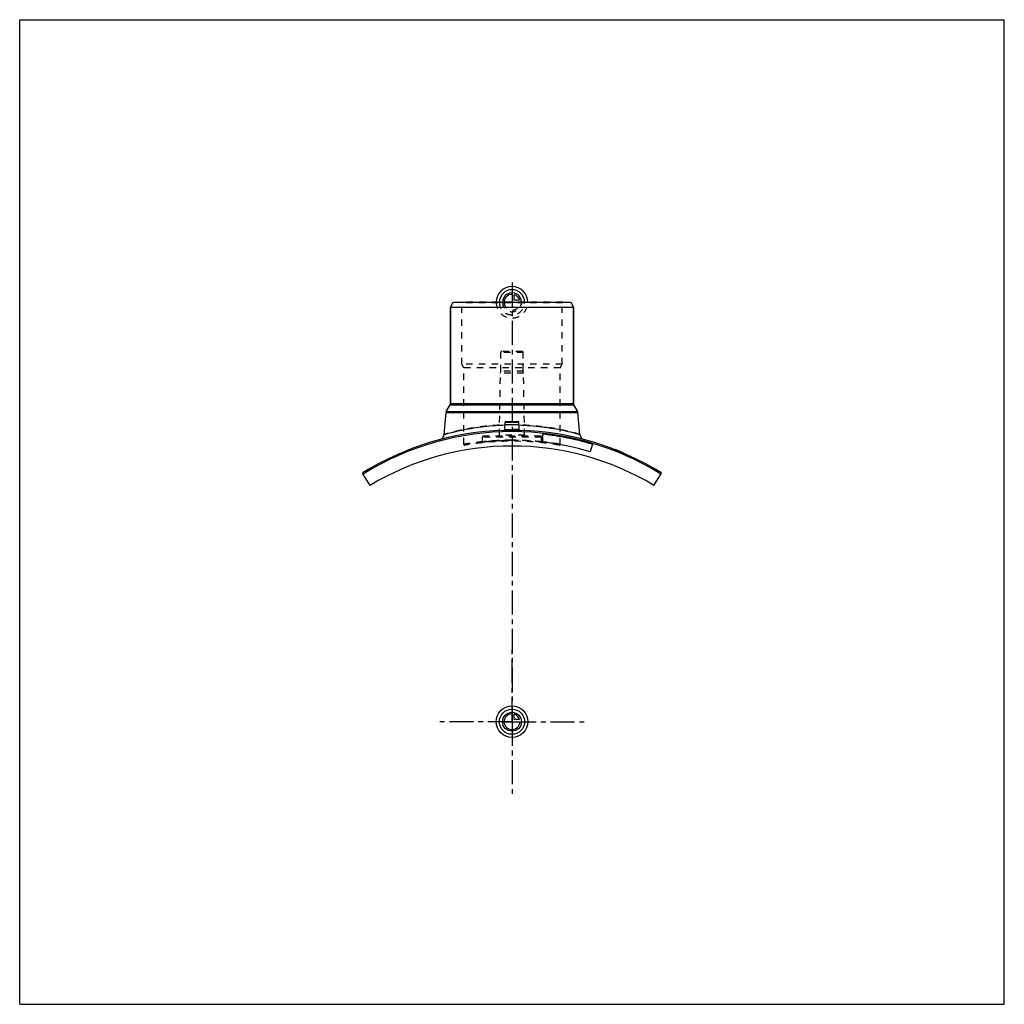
# Model space of a CAD drawing. Header units: millimetres. Extents: x 0 to 1000, y 0 to 1000.
import ezdxf

# ---------------------------------------------------------------- set-up
doc = ezdxf.new("R2010")
doc.units = ezdxf.units.MM
doc.header["$LTSCALE"] = 65.185185
doc.linetypes.add('CENTER', pattern=[0.6, 0.375, -0.075, 0.075, -0.075])
doc.linetypes.add('HIDDEN', pattern=[0.2, 0.1, -0.1])
doc.layers.get('0').update_dxf_attribs({"linetype": 'CONTINUOUS'})
for name, color, linetype in [('ACHSEN_S', 7, 'CONTINUOUS'), ('FASEN', 7, 'CONTINUOUS'), ('KOERPER', 7, 'CONTINUOUS'), ('KONST.EL_MIT_GEO', 7, 'CONTINUOUS'), ('KURVEN', 7, 'CONTINUOUS')]:
    doc.layers.add(name, color=color, linetype=linetype)

msp = doc.modelspace()

# ---------------------------------------------------------------- linework, layer by layer
at = {"color": 7, "linetype": 'Continuous'}
for p, q in [((0, 0), (0, 1000)), ((0, 1000), (1000, 1000)), ((1000, 0), (1000, 1000)), ((0, 0), (1000, 0))]:
    msp.add_line(p, q, dxfattribs=at)
at = {"layer": 'ACHSEN_S', "color": 2, "linetype": 'CENTER'}
msp.add_line((500, 733.2), (500, 266.8), dxfattribs=at)
at = {"layer": 'FASEN', "color": 7, "linetype": 'Continuous'}
for p, q in [((437.5, 708), (440.4, 713)), ((440.4, 713), (559.6, 713)), ((559.6, 713), (562.5, 708)), ((437.5, 708), (562.5, 708)), ((355.8, 527), (348.3, 539.6)), ((644.2, 527), (651.7, 539.6))]:
    msp.add_line(p, q, dxfattribs=at)
msp.add_arc((500, 296), 285.7, 58.0795, 121.9205, dxfattribs=at)
at = {"layer": 'KOERPER', "color": 7, "linetype": 'Continuous'}
for p, q in [((437.5, 610.2), (437.5, 708)), ((562.5, 610.2), (562.5, 708)), ((581.6, 568.8), (579.3, 561.1))]:
    msp.add_line(p, q, dxfattribs=at)
at = {"layer": 'KOERPER', "color": 8, "linetype": 'HIDDEN'}
for p, q in [((488.6, 643), (488.6, 662)), ((511.4, 643), (511.4, 662)), ((487.2, 578), (488.3, 641)), ((488.3, 641), (488.6, 643)), ((511.7, 641), (488.3, 641)), ((511.4, 643), (488.6, 643)), ((511.7, 641), (511.4, 643)), ((512.8, 578), (511.7, 641)), ((470, 571.2), (470, 576)), ((530, 571.2), (530, 576))]:
    msp.add_line(p, q, dxfattribs=at)
at = {"layer": 'KOERPER', "color": 2, "linetype": 'CENTER'}
for q in [(500, 362), (425, 287), (575, 287), (500, 212)]:
    msp.add_line((500, 287), q, dxfattribs=at)
at = {"layer": 'KOERPER', "color": 7, "linetype": 'Continuous'}
msp.add_arc((500, 287), 280, 59.009, 120.991, dxfattribs=at)
at = {"layer": 'KONST.EL_MIT_GEO', "color": 8, "linetype": 'HIDDEN'}
for p, q in [((448.9, 712.5), (448.4, 713)), ((551.6, 713), (448.4, 713)), ((448.9, 650), (448.9, 712.5)), ((551.1, 712.5), (448.9, 712.5)), ((551.1, 712.5), (551.6, 713)), ((551.1, 650), (551.1, 712.5)), ((511.4, 662), (488.6, 662)), ((510.3, 663), (489.6, 663)), ((451, 646.4), (448.9, 650)), ((551.1, 650), (448.9, 650)), ((549, 646.4), (551.1, 650)), ((451, 568.8), (451, 646.4)), ((549, 646.4), (451, 646.4)), ((549, 568.8), (549, 646.4)), ((530, 576), (470, 576)), ((470, 571.4), (470, 571.3)), ((529, 577), (471, 577)), ((512.8, 578), (487.2, 578)), ((530, 571.3), (530, 571.4)), ((605.4, 563), (605.5, 563.2)), ((605.5, 563.2), (605.4, 563)), ((605.5, 562.9), (605.6, 563.2)), ((605.8, 562.8), (606, 563)), ((606.2, 562.6), (606.3, 562.9)), ((606.3, 562.6), (606.5, 562.9)), ((606.4, 562.6), (606.5, 562.8)), ((606.6, 562.5), (606.7, 562.8)), ((606.8, 562.4), (606.9, 562.7)), ((606.8, 562.4), (606.9, 562.7)), ((607, 562.3), (607.1, 562.6)), ((607.1, 562.3), (607.2, 562.5)), ((608, 561.9), (608.1, 562.2)), ((608.1, 561.9), (608.2, 562.2)), ((608.1, 561.9), (608.2, 562.1)), ((608.4, 561.7), (608.6, 562)), ((608.9, 561.5), (609, 561.8)), ((609.1, 561.5), (609.2, 561.7)), ((609.1, 561.4), (609.3, 561.7)), ((609.7, 561.2), (609.8, 561.5)), ((609.9, 561.1), (610, 561.4)), ((609.9, 561.1), (610.1, 561.4)), ((611.2, 560.6), (611.4, 560.8)), ((611.7, 560.4), (611.8, 560.6)), ((611.8, 560.3), (611.9, 560.6)), ((611.8, 560.3), (611.9, 560.6)), ((612, 560.2), (612.1, 560.5)), ((612.2, 560.2), (612.3, 560.5)), ((612.5, 560), (612.7, 560.3)), ((612.5, 560), (612.6, 560.3)), ((612.6, 560), (612.8, 560.3))]:
    msp.add_line(p, q, dxfattribs=at)
at = {"layer": 'KONST.EL_MIT_GEO', "color": 7, "linetype": 'Continuous'}
for p, q in [((437.5, 708), (437.5, 610.2)), ((562.5, 708), (562.5, 610.2)), ((437.5, 610.2), (562.5, 610.2)), ((431, 578.7), (433, 601.2)), ((433, 601.2), (567, 601.2)), ((433.3, 602.2), (437.2, 608.9)), ((433.3, 602.2), (566.7, 602.2)), ((437.2, 608.9), (562.8, 608.9)), ((566.7, 602.2), (562.8, 608.9)), ((569, 578.7), (567, 601.2)), ((492.6, 583.8), (493, 591.1)), ((493, 591.1), (507, 591.1)), ((493.9, 592), (506.1, 592)), ((507.4, 583.8), (507, 591.1)), ((531.2, 570.9), (531.2, 579)), ((568.8, 578.8), (569, 578.7)), ((605, 563.4), (604.9, 563.1)), ((605.1, 563), (605.3, 563.3)), ((612.2, 560.2), (612.3, 560.4)), ((613.1, 559.8), (613.2, 560.1))]:
    msp.add_line(p, q, dxfattribs=at)
for points in [[(492.6, 583.8), (492.6, 583.8), (492.6, 583.7), (492.5, 583.7), (492.5, 583.6), (492.5, 583.5), (492.5, 583.5), (492.5, 583.4), (492.4, 583.3), (492.4, 583.3), (492.3, 583.2), (492.3, 583.2), (492.2, 583.1), (492.2, 583.1), (492.1, 583), (492.1, 583), (492, 583), (491.9, 582.9), (491.9, 582.9), (491.8, 582.9), (491.7, 582.9), (491.7, 582.9)], [(508.3, 582.9), (508.3, 582.9), (508.2, 582.9), (508.1, 582.9), (508.1, 582.9), (508, 583), (507.9, 583), (507.9, 583), (507.8, 583.1), (507.8, 583.1), (507.7, 583.2), (507.7, 583.2), (507.6, 583.3), (507.6, 583.3), (507.5, 583.4), (507.5, 583.5), (507.5, 583.5), (507.5, 583.6), (507.5, 583.7), (507.4, 583.7), (507.4, 583.8), (507.4, 583.8)]]:
    msp.add_lwpolyline(points, dxfattribs=at)
at = {"layer": 'KONST.EL_MIT_GEO', "color": 8, "linetype": 'HIDDEN'}
for points in [[(470, 571.2), (470, 571.2), (470, 571.1), (470, 571), (470, 570.9), (470, 570.9), (469.9, 570.8), (469.9, 570.8), (469.9, 570.7), (469.8, 570.6), (469.8, 570.6), (469.8, 570.5), (469.7, 570.5), (469.7, 570.4), (469.6, 570.4), (469.6, 570.3), (469.5, 570.3), (469.4, 570.3), (469.4, 570.3), (469.3, 570.2), (469.2, 570.2), (469.2, 570.2), (469.1, 570.2)], [(530.9, 570.2), (530.8, 570.2), (530.8, 570.2), (530.7, 570.2), (530.6, 570.3), (530.6, 570.3), (530.5, 570.3), (530.4, 570.3), (530.4, 570.4), (530.3, 570.4), (530.3, 570.5), (530.2, 570.5), (530.2, 570.6), (530.2, 570.6), (530.1, 570.7), (530.1, 570.8), (530.1, 570.8), (530, 570.9), (530, 570.9), (530, 571), (530, 571.1), (530, 571.2), (530, 571.2)]]:
    msp.add_lwpolyline(points, dxfattribs=at)
for centre, radius, start, end in [((489.6, 662), 1, 90, 180), ((510.3, 662), 1, 0, 90), ((500, 296), 287, 88.3232, 91.6768), ((491.6, 583.9), 0.993, 355.4723, 356.9865), ((500, 340.8), 247.7, 90.0001, 91.6637), ((500, 340.7), 247.8, 88.3367, 89.9995), ((508.4, 583.9), 0.993, 183.0134, 184.4496), ((500, 287), 284.9, 80.3336, 99.6664), ((471, 576), 1, 90, 180), ((500, 275), 297.9, 89.9999, 95.7811), ((486.2, 578), 1, 270, 359), ((500, 275), 297.8, 84.2186, 90.0004), ((513.8, 578), 1, 181, 270), ((529, 576), 1, 0, 90), ((500, 275.1), 297.8, 83.9783, 84.2149), ((452, 568.8), 1, 180, 279.6664), ((548, 568.8), 1, 260.3336, 360)]:
    msp.add_arc(centre, radius, start, end, dxfattribs=at)
at = {"layer": 'KONST.EL_MIT_GEO', "color": 7, "linetype": 'Continuous'}
for centre, radius, start, end in [((435, 610.2), 2.5, 330, 360), ((565, 610.2), 2.5, 180, 210), ((435.4, 600.9), 2.5, 150, 175), ((564.6, 600.9), 2.5, 5, 30), ((493.9, 591), 1, 90, 177), ((506.1, 591), 1, 3, 90), ((500, 296), 287, 91.6768, 121.9162), ((491.6, 583.9), 0.999, 271.6897, 356.9899), ((508.4, 583.9), 0.999, 183.01, 268.3102), ((500, 296), 287, 58.0838, 88.3232), ((425, 579.2), 6, 284.8289, 355), ((500, 296), 284.7, 73.35, 83.7), ((500, 296), 276.7, 73.35, 83.5171), ((575, 579.2), 6, 185, 255.1711), ((500, 296), 287.3, 66.8, 68.557)]:
    msp.add_arc(centre, radius, start, end, dxfattribs=at)
at = {"layer": 'KONST.EL_MIT_GEO', "color": 8, "linetype": 'HIDDEN'}
for points, knots in [([(500, 588.5), (491.2, 588.5), (478.4, 587.8), (462.2, 585.7), (451.9, 583.8), (444.4, 582.2), (439.4, 581), (436.5, 580.2), (434.2, 579.6), (432.6, 579.2), (431.6, 578.9), (431.1, 578.7), (431, 578.7)], [0, 0, 0, 0, 0.37744, 0.5488, 0.70017, 0.82589, 0.87746, 0.92068, 0.95497, 0.97985, 0.99494, 1, 1, 1, 1]), ([(500, 582.3), (499.5, 582.3), (498.4, 582.3), (496.8, 582.3), (495.4, 582.3), (494.1, 582.4), (493.1, 582.5), (492.3, 582.6), (491.9, 582.7), (491.7, 582.8), (491.6, 582.8), (491.6, 582.9)], [0, 0, 0, 0, 0.19295, 0.37846, 0.54943, 0.69936, 0.82269, 0.91502, 0.97355, 0.99018, 1, 1, 1, 1]), ([(492.6, 583.8), (492.6, 583.8), (492.6, 583.8), (492.7, 583.8), (492.9, 583.8), (493.2, 583.8), (493.5, 583.9), (494, 583.9), (494.8, 583.9), (495.9, 583.9), (497.2, 583.9), (498.6, 583.9), (499.5, 583.9), (500, 583.9)], [0, 0, 0, 0, 0.00482, 0.01924, 0.04311, 0.07621, 0.11821, 0.1687, 0.29311, 0.44466, 0.6175, 0.80501, 1, 1, 1, 1]), ([(569, 578.7), (569, 578.7), (569, 578.7), (568.9, 578.7), (568.8, 578.8), (568.6, 578.8), (568.2, 579), (567.6, 579.1), (566.8, 579.3), (565.5, 579.7), (563.5, 580.2), (560.6, 581), (555.6, 582.2), (549.9, 583.5), (543.5, 584.7), (536.1, 585.9), (526, 587.2), (513.3, 588.2), (504.5, 588.5), (500, 588.5)], [0, 0, 0, 0, 0.00032, 0.00127, 0.00285, 0.00506, 0.01136, 0.02015, 0.03138, 0.04502, 0.07931, 0.12252, 0.17409, 0.29979, 0.3726, 0.45114, 0.62248, 0.80767, 1, 1, 1, 1]), ([(507.4, 583.8), (507.4, 583.8), (507.4, 583.8), (507.3, 583.8), (507.1, 583.8), (506.8, 583.8), (506.5, 583.9), (506, 583.9), (505.2, 583.9), (504.1, 583.9), (502.8, 583.9), (501.4, 583.9), (500.5, 583.9), (500, 583.9)], [0, 0, 0, 0, 0.00482, 0.01924, 0.04311, 0.07621, 0.11821, 0.1687, 0.29311, 0.44466, 0.6175, 0.80501, 1, 1, 1, 1]), ([(500, 583.9), (500.5, 583.9), (501.4, 583.9), (502.8, 583.9), (504.1, 583.9), (505.2, 583.9), (506, 583.9), (506.5, 583.9), (506.8, 583.8), (507.1, 583.8), (507.3, 583.8), (507.4, 583.8), (507.4, 583.8), (507.4, 583.8)], [0, 0, 0, 0, 0.19499, 0.3825, 0.55534, 0.70689, 0.8313, 0.88179, 0.92379, 0.95689, 0.98076, 0.99518, 1, 1, 1, 1]), ([(451, 568.8), (451, 568.8), (451, 568.8), (451, 568.8), (451.1, 568.8), (451.1, 568.8), (451.2, 568.8), (451.4, 568.9), (451.5, 568.9), (451.7, 568.9), (452, 569), (452.5, 569.1), (453.2, 569.2), (453.9, 569.3), (454.8, 569.4), (455.7, 569.6), (457.3, 569.8), (459.4, 570.1), (462.2, 570.5), (465.5, 570.9), (469, 571.3), (472.8, 571.6), (477, 572), (482.8, 572.4), (490.5, 572.8), (496.8, 572.9), (500, 572.9)], [0, 0, 0, 0, 0.00031, 0.00069, 0.00122, 0.00274, 0.00488, 0.00761, 0.01096, 0.0149, 0.01945, 0.03032, 0.04355, 0.05909, 0.07691, 0.09695, 0.11917, 0.16988, 0.22852, 0.29451, 0.36721, 0.44593, 0.52993, 0.61842, 0.80547, 1, 1, 1, 1]), ([(470, 571.3), (467.3, 571.1), (462.7, 570.5), (457.3, 569.8), (454, 569.3), (452.5, 569.1), (451.5, 568.9), (451.1, 568.8), (451, 568.8)], [0, 0, 0, 0, 0.41845, 0.7351, 0.84967, 0.93276, 0.98312, 1, 1, 1, 1]), ([(500, 572.9), (498, 572.9), (494.2, 572.8), (488.7, 572.6), (484.3, 572.4), (481, 572.2), (478.9, 572), (476.9, 571.9), (475.1, 571.7), (473.6, 571.6), (472.5, 571.5), (471.8, 571.4), (471.3, 571.3), (470.9, 571.3), (470.6, 571.2), (470.4, 571.2), (470.2, 571.2), (470.1, 571.2), (470.1, 571.2), (470, 571.2), (470, 571.2), (470, 571.2), (470, 571.2)], [0, 0, 0, 0, 0.19483, 0.38218, 0.55487, 0.63365, 0.70636, 0.77231, 0.83085, 0.88142, 0.92352, 0.94125, 0.95672, 0.96987, 0.98068, 0.98911, 0.99244, 0.99516, 0.99727, 0.99879, 0.9997, 1, 1, 1, 1]), ([(470, 571.2), (470.2, 571.2), (471, 571.3), (472.6, 571.5), (475.4, 571.7), (479.1, 572.1), (483.5, 572.4), (490.6, 572.7), (496.2, 572.9), (500, 572.9)], [0, 0, 0, 0, 0.01932, 0.07648, 0.16915, 0.29365, 0.44513, 0.61784, 1, 1, 1, 1]), ([(500, 572.9), (506.3, 572.9), (515.4, 572.6), (526.9, 571.7), (534.2, 570.9), (540.2, 570.2), (544.3, 569.6), (546.7, 569.2), (548, 569), (548.7, 568.9), (549, 568.8)], [0, 0, 0, 0, 0.38156, 0.55405, 0.70547, 0.83011, 0.92309, 0.95645, 0.98055, 1, 1, 1, 1]), ([(530, 571.2), (529.8, 571.2), (529, 571.3), (527.4, 571.5), (524.6, 571.7), (520.9, 572.1), (516.5, 572.4), (509.4, 572.7), (503.8, 572.9), (500, 572.9)], [0, 0, 0, 0, 0.01932, 0.07648, 0.16915, 0.29365, 0.44513, 0.61784, 1, 1, 1, 1]), ([(500, 572.9), (502, 572.9), (505.8, 572.8), (510.5, 572.7), (514.1, 572.5), (516.6, 572.4), (519, 572.2), (521.1, 572), (523.1, 571.9), (524.9, 571.7), (526.4, 571.6), (527.5, 571.5), (528.2, 571.4), (528.7, 571.3), (529.1, 571.3), (529.4, 571.2), (529.6, 571.2), (529.8, 571.2), (529.9, 571.2), (529.9, 571.2), (530, 571.2), (530, 571.2), (530, 571.2), (530, 571.2)], [0, 0, 0, 0, 0.19483, 0.38218, 0.47078, 0.55488, 0.63365, 0.70636, 0.77231, 0.83085, 0.88142, 0.92352, 0.94125, 0.95672, 0.96987, 0.98068, 0.98911, 0.99244, 0.99516, 0.99727, 0.99879, 0.9997, 1, 1, 1, 1]), ([(549, 568.8), (549, 568.8), (549, 568.8), (549, 568.8), (549, 568.8), (548.9, 568.8), (548.8, 568.8), (548.7, 568.9), (548.5, 568.9), (548.3, 568.9), (548.1, 569), (547.7, 569), (547.1, 569.1), (546.3, 569.2), (545.4, 569.4), (544.3, 569.6), (543.1, 569.7), (541.2, 570), (538.6, 570.4), (535.1, 570.8), (532.6, 571.1), (531.2, 571.2)], [0, 0, 0, 0, 0.00026, 0.00105, 0.00236, 0.0042, 0.00945, 0.01679, 0.02622, 0.03772, 0.05129, 0.06692, 0.10428, 0.14967, 0.20293, 0.26389, 0.33234, 0.40806, 0.58028, 0.7784, 1, 1, 1, 1])]:
    msp.add_open_spline(points, degree=3, knots=knots, dxfattribs=at)
at = {"layer": 'KONST.EL_MIT_GEO', "color": 7, "linetype": 'Continuous'}
for points, knots in [([(431, 578.7), (431, 578.7), (431.1, 578.7), (431.2, 578.8), (431.4, 578.8), (431.7, 578.9), (432.2, 579.1), (432.9, 579.3), (434, 579.6), (435.8, 580.1), (438.4, 580.7), (442.8, 581.8), (449.4, 583.3), (458.6, 585.1), (469.1, 586.6), (480.6, 587.8), (488.7, 588.3), (492.8, 588.4)], [0, 0, 0, 0, 0.00123, 0.00276, 0.00491, 0.01104, 0.01958, 0.03051, 0.0438, 0.07723, 0.11948, 0.17002, 0.29382, 0.44393, 0.61533, 0.80264, 1, 1, 1, 1]), ([(491.6, 582.9), (491.6, 582.9), (491.6, 582.8), (491.7, 582.8), (491.7, 582.8)], [0, 0, 0, 0, 0.19145, 1, 1, 1, 1]), ([(491.7, 582.8), (491.7, 582.8), (491.9, 582.7), (492.2, 582.6), (492.7, 582.5), (493.5, 582.5), (494.6, 582.4), (495.8, 582.3), (497.6, 582.3), (499, 582.3), (500, 582.3)], [0, 0, 0, 0, 0.01851, 0.04417, 0.117, 0.21714, 0.34177, 0.48715, 0.64877, 1, 1, 1, 1]), ([(492.6, 583.8), (492.6, 583.8), (492.6, 583.7), (492.7, 583.7), (492.9, 583.6), (493.2, 583.6), (493.5, 583.5), (494, 583.4), (494.8, 583.4), (495.9, 583.3), (497.2, 583.2), (498.6, 583.2), (499.5, 583.2), (500, 583.2)], [0, 0, 0, 0, 0.01053, 0.02731, 0.05226, 0.08576, 0.12773, 0.1779, 0.30108, 0.45091, 0.62179, 0.80718, 1, 1, 1, 1]), ([(500, 583.2), (500.5, 583.2), (501.4, 583.2), (502.8, 583.2), (504.1, 583.3), (505.2, 583.4), (506, 583.4), (506.5, 583.5), (506.8, 583.6), (507.1, 583.6), (507.3, 583.7), (507.4, 583.7), (507.4, 583.8), (507.4, 583.8)], [0, 0, 0, 0, 0.19282, 0.37821, 0.54909, 0.69892, 0.8221, 0.87227, 0.91424, 0.94774, 0.97269, 0.98947, 1, 1, 1, 1]), ([(500, 582.3), (500.5, 582.3), (501.6, 582.3), (503.1, 582.3), (504.5, 582.3), (505.7, 582.4), (506.8, 582.5), (507.5, 582.6), (507.9, 582.6), (508.1, 582.7), (508.3, 582.8), (508.4, 582.8), (508.4, 582.8)], [0, 0, 0, 0, 0.18892, 0.3709, 0.53931, 0.68806, 0.81186, 0.9065, 0.94193, 0.96916, 0.98825, 1, 1, 1, 1]), ([(507.2, 588.4), (514.9, 588.1), (529.1, 587.1), (549.7, 583.7), (562.5, 580.6), (568.8, 578.8)], [0, 0, 0, 0, 0.36857, 0.68157, 1, 1, 1, 1])]:
    msp.add_open_spline(points, degree=3, knots=knots, dxfattribs=at)
at = {"layer": 'KONST.EL_MIT_GEO', "color": 8, "linetype": 'HIDDEN'}
msp.add_open_spline([(508.4, 582.9), (508.4, 582.9), (508.4, 582.9), (508.4, 582.8)], degree=3, dxfattribs=at)
at = {"layer": 'KONST.EL_MIT_GEO', "color": 7, "linetype": 'Continuous'}
msp.add_open_spline([(508.4, 582.8), (508.4, 582.9), (508.4, 582.9), (508.4, 582.9)], degree=3, dxfattribs=at)
at = {"layer": 'KURVEN', "color": 40, "linetype": 'Continuous'}
for p, q in [((500, 722.6), (500, 713)), ((502.2, 715.2), (502.2, 720.7)), ((507.7, 715.2), (502.2, 715.2)), ((500, 296.6), (500, 287)), ((502.2, 289.2), (502.2, 294.7)), ((490.4, 287), (508, 287)), ((507.7, 289.2), (502.2, 289.2))]:
    msp.add_line(p, q, dxfattribs=at)
at = {"layer": 'KURVEN', "color": 8, "linetype": 'HIDDEN'}
msp.add_line((490.4, 713), (508, 713), dxfattribs=at)
at = {"layer": 'KURVEN', "color": 40, "linetype": 'Continuous'}
for radius in [16, 12.8, 9.6]:
    msp.add_circle((500, 287), radius, dxfattribs=at)
for centre, radius, start, end in [((500, 713), 16, 0, 180), ((500, 713), 12.8, 0, 180), ((500, 713), 9.6, 0, 180.0001), ((500, 713), 8, 90, 180.0001), ((500, 713), 8, 15.962, 74.038), ((500, 287), 8, 90, 360), ((500, 287), 8, 15.962, 74.038)]:
    msp.add_arc(centre, radius, start, end, dxfattribs=at)
at = {"layer": 'KURVEN', "color": 8, "linetype": 'HIDDEN'}
for radius, start in [(16, 180), (12.8, 180), (9.6, 180.0001), (8, 180.0001)]:
    msp.add_arc((500, 713), radius, start, 360, dxfattribs=at)

doc.saveas('drawing.dxf')
